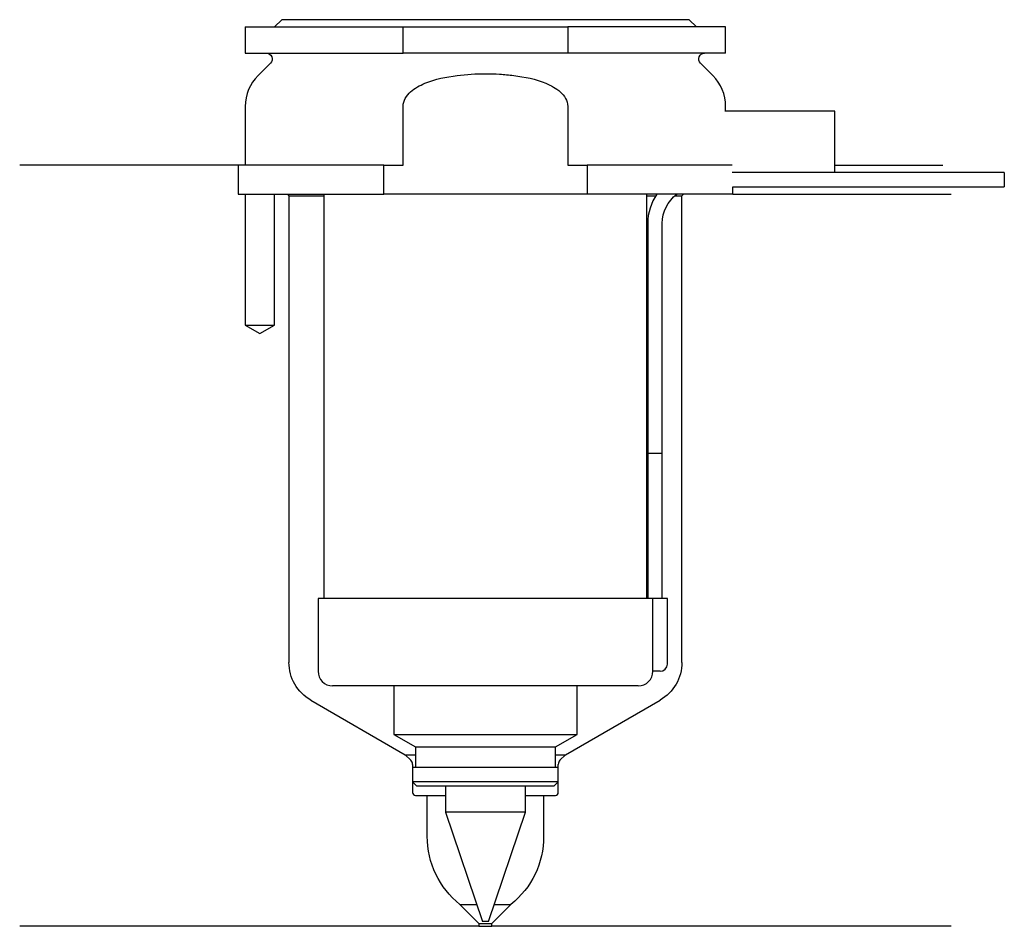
# Model space of a CAD drawing. Header units: inches. Extents: x 25.5 to 93.2, y 222 to 284.3.
import ezdxf

# ---------------------------------------------------------------- set-up
doc = ezdxf.new("R2010")
doc.units = ezdxf.units.IN
for name, color, linetype in [('201', 7, 'Continuous'), ('30', 7, 'Continuous'), ('32', 7, 'Continuous')]:
    doc.layers.add(name, color=color, linetype=linetype)

msp = doc.modelspace()

# ---------------------------------------------------------------- linework, layer by layer
at = {"layer": '201', "color": 113}
for p, q in [((40.526, 274.313), (25.526, 274.313)), ((40.526, 274.313), (40.526, 272.313)), ((81.525, 274.313), (88.958, 274.313)), ((41.026, 272.313), (41.026, 263.313)), ((43.026, 263.313), (43.026, 272.313)), ((43.926, 272.313), (44.026, 272.213)), ((44.026, 272.213), (44.026, 240.129)), ((44.026, 272.213), (46.426, 272.213)), ((68.625, 272.213), (69.236, 272.213)), ((70.551, 272.213), (71.026, 272.213)), ((71.026, 272.213), (71.126, 272.313)), ((71.026, 240.129), (71.026, 272.213)), ((74.526, 272.313), (89.526, 272.313)), ((41.026, 263.313), (42.026, 262.736)), ((42.026, 262.736), (43.026, 263.313)), ((45.526, 237.531), (52.021, 233.781)), ((63.031, 233.781), (69.526, 237.531)), ((52.403, 233.398), (52.021, 233.781)), ((52.021, 233.781), (52.721, 233.781)), ((62.33, 233.781), (63.031, 233.781)), ((63.031, 233.781), (62.648, 233.398)), ((52.521, 233.115), (52.521, 231.181)), ((62.531, 231.181), (62.531, 233.115)), ((52.721, 230.981), (53.526, 230.981)), ((53.526, 228.165), (53.526, 230.981)), ((53.526, 230.981), (54.776, 230.981)), ((60.275, 230.981), (61.526, 230.981)), ((61.526, 230.981), (61.526, 228.165)), ((61.526, 230.981), (62.331, 230.981)), ((57.076, 222.181), (55.776, 223.481)), ((55.776, 223.481), (56.93, 223.481)), ((59.276, 223.481), (57.976, 222.181)), ((58.121, 223.481), (59.276, 223.481)), ((57.076, 221.981), (25.526, 221.981)), ((57.076, 222.181), (57.076, 221.981)), ((57.076, 222.181), (57.976, 222.181)), ((57.076, 221.981), (57.976, 221.981)), ((57.976, 221.981), (57.976, 222.181)), ((89.526, 221.981), (57.976, 221.981))]:
    msp.add_line(p, q, dxfattribs=at)
at = {"layer": '201', "color": 113, "extrusion": (0, 0, -1)}
for centre, radius, start, end in [((-47.026, 240.129), 3, 300, 360), ((-68.026, 240.129), 3, 180, 240), ((-59.526, 228.165), 6, -51.31781, 0), ((-55.526, 228.165), 6, 180, 231.31781)]:
    msp.add_arc(centre, radius, start, end, dxfattribs=at)
at = {"layer": '201', "color": 113}
for centre, radius, start, end in [((52.121, 233.115), 0.4, 0, 45), ((62.931, 233.115), 0.4, 135, 180), ((52.721, 231.181), 0.2, 180, 270), ((62.331, 231.181), 0.2, -90, 0)]:
    msp.add_arc(centre, radius, start, end, dxfattribs=at)
at = {"layer": '30', "color": 113}
for p, q in [((43.526, 284.313), (43.026, 283.813)), ((71.526, 284.313), (43.526, 284.313)), ((72.026, 283.813), (71.526, 284.313)), ((41.026, 283.813), (51.869, 283.813)), ((41.026, 283.813), (41.026, 282.013)), ((51.869, 282.013), (51.869, 283.813)), ((51.869, 283.813), (63.182, 283.813)), ((63.182, 283.813), (63.182, 282.013)), ((74.026, 283.813), (63.182, 283.813)), ((74.026, 282.013), (74.026, 283.813)), ((41.026, 282.013), (51.869, 282.013)), ((63.182, 282.013), (51.869, 282.013)), ((74.026, 282.013), (63.182, 282.013)), ((42.758, 281.33), (41.904, 280.476)), ((73.147, 280.476), (72.293, 281.33)), ((41.026, 278.355), (41.026, 274.313)), ((51.869, 274.313), (51.869, 278.355)), ((63.182, 278.355), (63.182, 274.313)), ((74.026, 278.013), (74.026, 278.355)), ((41.026, 275.313), (41.026, 274.313)), ((40.526, 274.313), (40.526, 272.313)), ((50.543, 274.313), (40.526, 274.313)), ((50.543, 272.313), (50.543, 274.313)), ((50.543, 274.313), (51.869, 274.313)), ((63.182, 274.313), (64.508, 274.313)), ((64.508, 274.313), (64.508, 272.313)), ((74.479, 274.313), (64.508, 274.313)), ((93.176, 273.813), (81.526, 273.813)), ((93.176, 273.813), (93.176, 272.813)), ((74.526, 272.813), (93.176, 272.813)), ((74.526, 272.313), (74.526, 272.813)), ((40.526, 272.313), (50.543, 272.313)), ((41.026, 272.313), (41.026, 263.313)), ((43.026, 263.313), (43.026, 272.313)), ((46.426, 272.313), (46.426, 244.513)), ((64.508, 272.313), (50.543, 272.313)), ((74.526, 272.313), (64.508, 272.313)), ((68.625, 244.513), (68.625, 272.313)), ((68.676, 270.313), (68.676, 254.513)), ((69.676, 254.513), (69.676, 270.313)), ((41.026, 263.313), (43.026, 263.313)), ((68.676, 254.513), (69.676, 254.513)), ((68.676, 254.513), (69.676, 254.513)), ((68.676, 254.513), (68.676, 244.513)), ((69.676, 244.513), (69.676, 254.513)), ((46.026, 244.513), (46.026, 239.513)), ((68.995, 244.513), (46.026, 244.513)), ((68.995, 244.513), (68.995, 240.013)), ((70.026, 244.513), (68.995, 244.513)), ((70.026, 240.013), (70.026, 244.513)), ((69.526, 239.513), (69.021, 239.513)), ((68.026, 238.513), (47.026, 238.513)), ((51.226, 238.513), (51.226, 235.176)), ((63.826, 235.176), (63.826, 238.513)), ((51.226, 235.176), (63.826, 235.176)), ((51.226, 235.176), (52.721, 234.313)), ((62.331, 234.313), (63.826, 235.176)), ((52.721, 234.313), (52.721, 232.913)), ((52.721, 234.313), (62.331, 234.313)), ((62.331, 232.913), (62.331, 234.313)), ((52.521, 232.913), (62.531, 232.913)), ((52.521, 232.913), (52.521, 231.913)), ((62.531, 231.913), (62.531, 232.913)), ((62.531, 231.913), (52.521, 231.913)), ((52.521, 231.913), (52.821, 231.613)), ((62.231, 231.613), (52.821, 231.613)), ((54.776, 231.613), (54.776, 229.838)), ((60.276, 229.838), (60.276, 231.613)), ((62.231, 231.613), (62.531, 231.913)), ((60.276, 229.838), (54.776, 229.838)), ((54.776, 229.838), (57.326, 222.313)), ((57.726, 222.313), (60.276, 229.838)), ((57.726, 222.313), (57.326, 222.313))]:
    msp.add_line(p, q, dxfattribs=at)
at = {"layer": '30', "color": 113, "extrusion": (0, 0, -1)}
for centre, radius, start, end in [((-42.476, 281.613), 0.4, 90, 225), ((-72.576, 281.613), 0.4, -45, 90), ((-72.176, 270.313), 2.5, 0, 53.12953)]:
    msp.add_arc(centre, radius, start, end, dxfattribs=at)
at = {"layer": '30', "color": 113}
for centre, radius, start, end in [((44.026, 278.355), 3, 135, 180), ((71.026, 278.355), 3, 0, 45), ((72.176, 270.313), 3.5, 145.14891, 180), ((47.026, 239.513), 1, 180, 270), ((68.026, 239.513), 1, -90, 0), ((69.526, 240.013), 0.5, -90, 0)]:
    msp.add_arc(centre, radius, start, end, dxfattribs=at)
for points, knots in [([(51.869, 278.355), (51.869, 278.741), (52.101, 279.095), (52.671, 279.606), (53.015, 279.791), (54.07, 280.231), (54.83, 280.382), (55.582, 280.476)], [0, 0, 0, 0, 0.25, 0.25, 0.5, 0.5, 1, 1, 1, 1]), ([(55.582, 280.476), (56.225, 280.556), (56.87, 280.597), (57.844, 280.597), (58.17, 280.587), (58.822, 280.547), (59.147, 280.516), (59.469, 280.476)], [0, 0, 0, 0, 0.5, 0.5, 0.75, 0.75, 1, 1, 1, 1]), ([(59.469, 280.476), (60.223, 280.382), (60.982, 280.231), (62.036, 279.791), (62.38, 279.606), (62.955, 279.091), (63.182, 278.737), (63.182, 278.355)], [0, 0, 0, 0, 0.5, 0.5, 0.75, 0.75, 1, 1, 1, 1]), ([(68.995, 240.013), (68.995, 239.958), (68.996, 239.901), (68.999, 239.797), (69.001, 239.747), (69.005, 239.66), (69.007, 239.622), (69.012, 239.563), (69.015, 239.541), (69.017, 239.528), (69.019, 239.518), (69.02, 239.513)], [0, 0, 0, 0, 0.208381, 0.208381, 0.416996, 0.416996, 0.625825, 0.625825, 0.83609, 0.83609, 1, 1, 1, 1])]:
    msp.add_open_spline(points, degree=3, knots=knots, dxfattribs=at)
at = {"layer": '32', "color": 113}
for p, q in [((81.526, 278.013), (73.978, 278.013)), ((81.526, 273.813), (81.526, 278.013)), ((81.526, 273.813), (74.479, 273.813))]:
    msp.add_line(p, q, dxfattribs=at)

doc.saveas('drawing.dxf')
